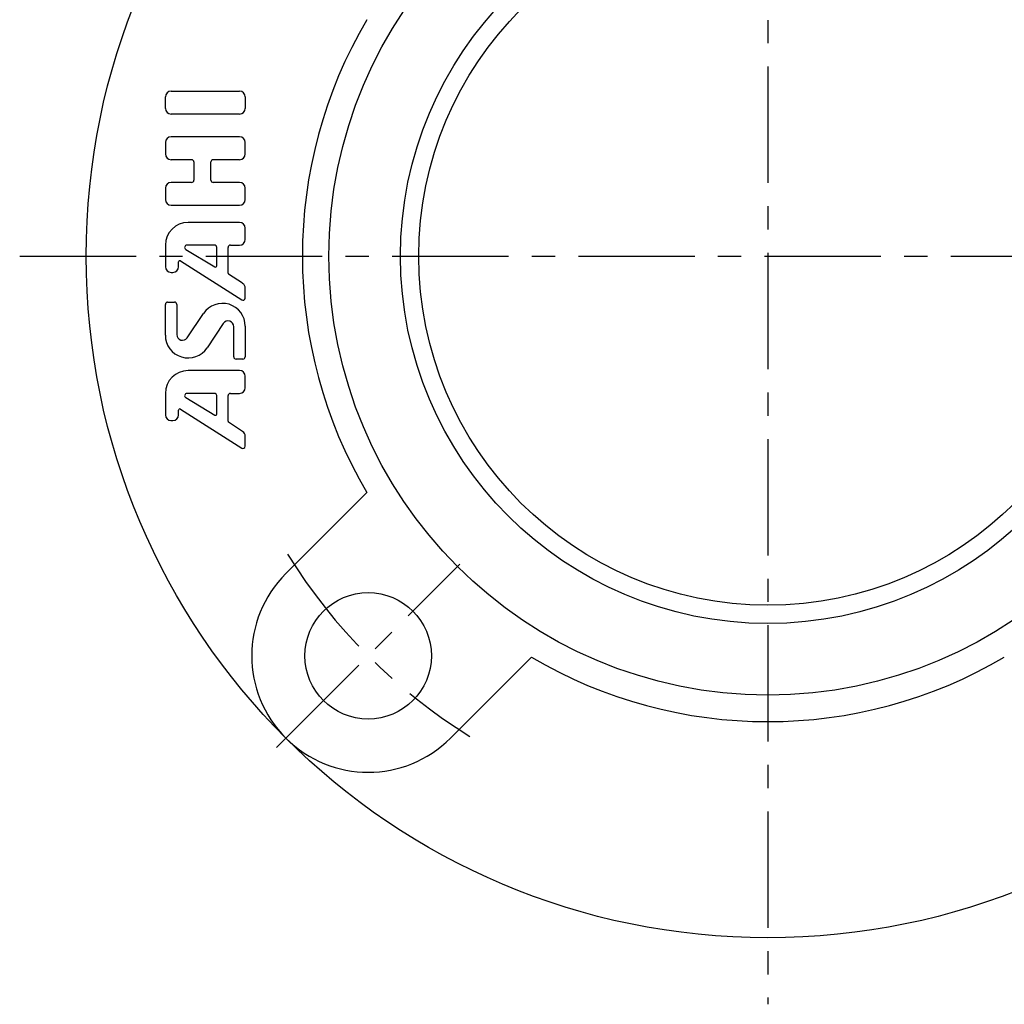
# Model space of a CAD drawing. Extents: x -113 to 253, y -112 to 253.
# Tile 1 of 11: x -113 to 36, y -112 to 36. Entities that reach past the tile are written whole.
import ezdxf

# ---------------------------------------------------------------- set-up
doc = ezdxf.new("R2010")
doc.units = 0
doc.header["$LTSCALE"] = 14
doc.linetypes.add('CENTER', pattern=[2, 1.25, -0.25, 0.25, -0.25])
doc.layers.get('0').update_dxf_attribs({"linetype": 'CONTINUOUS'})
doc.layers.add('1', color=3, linetype='CONTINUOUS')
doc.layers.add('CENTER', color=1, linetype='CENTER')

msp = doc.modelspace()

# ---------------------------------------------------------------- linework, layer by layer
for p, q in [((-72.48, -47.73), (-60.3, -35.55)), ((-47.73, -72.48), (-35.55, -60.3))]:
    msp.add_line(p, q)
for centre, radius in [((0, 0), 102.5), ((0, 0), 66), ((0, 0), 55.24), ((0, 0), 52.5), ((-60.1, -60.1), 9.5)]:
    msp.add_circle(centre, radius)
for centre, radius, start, end in [((0, 0), 70, 149.4775, 210.5225), ((-60.1, -60.1), 17.5, 135, 315), ((0, 0), 70, 239.4775, 300.5225)]:
    msp.add_arc(centre, radius, start, end)
at = {"layer": '1'}
for p, q in [((-90.6, 22.22), (-90.6, 23.94)), ((-89.74, 24.79), (-79.45, 24.79)), ((-78.6, 23.94), (-78.6, 22.22)), ((-79.45, 21.36), (-89.74, 21.36)), ((-79.45, 17.94), (-89.74, 17.94)), ((-90.6, 17.08), (-90.6, 15.36)), ((-78.6, 15.36), (-78.6, 17.08)), ((-89.74, 14.51), (-86.65, 14.51)), ((-86.31, 14.16), (-86.31, 11.42)), ((-83.74, 11.42), (-83.74, 14.16)), ((-83.4, 14.51), (-79.45, 14.51)), ((-86.65, 11.08), (-89.74, 11.08)), ((-79.45, 11.08), (-83.4, 11.08)), ((-90.6, 10.22), (-90.6, 8.51)), ((-78.6, 8.51), (-78.6, 10.22)), ((-89.74, 7.65), (-79.45, 7.65)), ((-79.45, 5.08), (-87.17, 5.08)), ((-78.6, 2.51), (-78.6, 4.22)), ((-90.6, 1.65), (-90.6, -1.59)), ((-83.22, 1.65), (-87.36, 1.65)), ((-80.82, 1.65), (-79.45, 1.65)), ((-87.53, 1.01), (-83.14, -1.62)), ((-82.88, -1.48), (-82.88, 1.31)), ((-81.17, -2.54), (-81.17, 1.31)), ((-88.61, -1.59), (-88.61, -0.86)), ((-88.34, -0.72), (-79.12, -6.59)), ((-89.74, -2.45), (-89.46, -2.45)), ((-78.98, -4.09), (-81.09, -2.69)), ((-78.6, -6.3), (-78.6, -4.81)), ((-90.6, -11.88), (-90.6, -7.26)), ((-90.25, -6.92), (-89.22, -6.92)), ((-88.88, -7.26), (-88.88, -11.8)), ((-87.31, -12.28), (-84.88, -8.63)), ((-81.88, -10.13), (-84.31, -13.78)), ((-80.31, -15.15), (-80.31, -10.61)), ((-78.6, -10.53), (-78.6, -15.15)), ((-78.94, -15.49), (-79.97, -15.49)), ((-79.45, -17.21), (-87.17, -17.21)), ((-78.6, -19.78), (-78.6, -18.06)), ((-90.6, -20.64), (-90.6, -23.87)), ((-83.22, -20.64), (-87.36, -20.64)), ((-80.82, -20.64), (-79.45, -20.64)), ((-87.53, -21.27), (-83.14, -23.91)), ((-82.88, -23.76), (-82.88, -20.98)), ((-81.17, -24.83), (-81.17, -20.98)), ((-88.61, -23.87), (-88.61, -23.15)), ((-88.34, -23), (-79.12, -28.87)), ((-89.75, -24.73), (-89.47, -24.73)), ((-78.98, -26.38), (-81.09, -24.97)), ((-78.59, -28.58), (-78.59, -27.09))]:
    msp.add_line(p, q, dxfattribs=at)
for centre, radius, start, end in [((-89.74, 23.94), 0.857, 90, 180), ((-79.45, 23.94), 0.857, 0, 90), ((-89.74, 22.22), 0.857, 180, 270), ((-79.45, 22.22), 0.857, 270, 0), ((-89.74, 17.08), 0.857, 90, 180), ((-79.45, 17.08), 0.857, 0, 90), ((-89.74, 15.36), 0.857, 180, 270), ((-79.45, 15.36), 0.857, 270, 0), ((-86.65, 14.16), 0.343, 0, 90), ((-83.4, 14.16), 0.343, 90, 180), ((-89.74, 10.22), 0.857, 90, 180), ((-86.65, 11.42), 0.343, 270, 0), ((-83.4, 11.42), 0.343, 180, 270), ((-79.45, 10.22), 0.857, 0, 90), ((-89.74, 8.51), 0.857, 180, 270), ((-79.45, 8.51), 0.857, 270, 0), ((-87.17, 1.65), 3.43, 90, 180), ((-79.45, 4.22), 0.857, 0, 90), ((-87.36, 1.31), 0.343, 90, 239.0362), ((-83.22, 1.31), 0.343, 0, 90), ((-80.82, 1.31), 0.343, 90, 180), ((-79.45, 2.51), 0.857, 270, 0), ((-88.43, -0.86), 0.171, 57.5288, 180), ((-83.05, -1.48), 0.171, 239.0362, 0), ((-89.74, -1.59), 0.857, 180, 270), ((-89.46, -1.59), 0.857, 270, 0), ((-81, -2.54), 0.171, 180, 236.3099), ((-79.45, -4.81), 0.857, 0, 56.3099), ((-90.25, -7.26), 0.343, 90, 180), ((-89.22, -7.26), 0.343, 0, 90), ((-82.02, -10.53), 3.43, 0, 146.3099), ((-78.94, -6.3), 0.343, 237.5288, 0), ((-81.17, -10.61), 0.857, 0, 146.3099), ((-88.02, -11.8), 0.857, 180, 326.3099), ((-87.17, -11.88), 3.43, 180, 326.3099), ((-79.97, -15.15), 0.343, 180, 270), ((-78.94, -15.15), 0.343, 270, 0), ((-87.17, -20.64), 3.43, 90, 180), ((-79.45, -18.06), 0.857, 0, 90), ((-87.36, -20.98), 0.343, 90, 239.0362), ((-83.22, -20.98), 0.343, 0, 90), ((-80.82, -20.98), 0.343, 90, 180), ((-79.45, -19.78), 0.857, 270, 0), ((-88.43, -23.15), 0.171, 57.5288, 180), ((-89.74, -23.87), 0.857, 180, 270), ((-89.46, -23.87), 0.857, 270, 0), ((-83.05, -23.76), 0.171, 239.0362, 0), ((-80.99, -24.83), 0.171, 180, 236.3099), ((-79.45, -27.09), 0.857, 0, 56.3099), ((-78.94, -28.58), 0.343, 237.5288, 0)]:
    msp.add_arc(centre, radius, start, end, dxfattribs=at)
at = {"layer": 'CENTER'}
for p, q in [((0, 112.5), (0, -112.5)), ((-112.5, 0), (112.5, 0)), ((-73.89, -73.89), (-46.32, -46.32))]:
    msp.add_line(p, q, dxfattribs=at)
msp.add_arc((0, 0), 85, 211.8267, 238.1733, dxfattribs=at)

doc.saveas('drawing.dxf')
